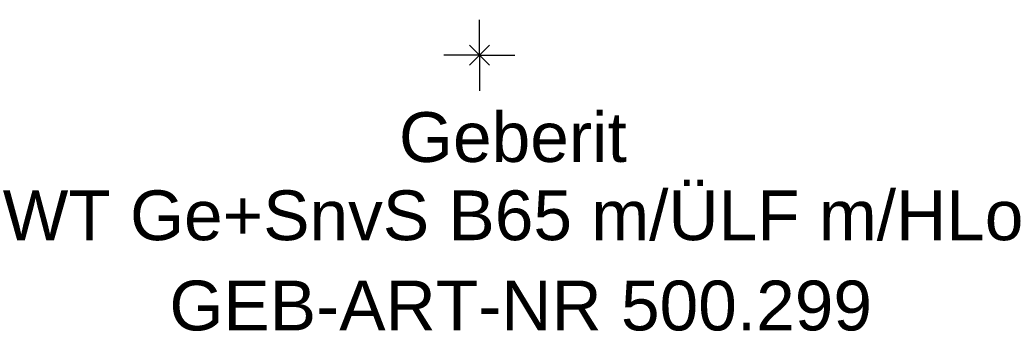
# Model space of a CAD drawing. Header units: millimetres. Extents: x -325 to 325, y -19 to 850.
# Tile 1 of 2: x -32 to 37, y -19 to 2. Entities that reach past the tile are written whole.
import ezdxf
from ezdxf.enums import TextEntityAlignment as Align

# ---------------------------------------------------------------- set-up
doc = ezdxf.new("R2010")
doc.units = ezdxf.units.MM
doc.layers.get('0').update_dxf_attribs({"linetype": 'CONTINUOUS'})
for name, color, linetype, lineweight in [('Arbeitspunkt(DIN)', 7, 'CONTINUOUS', 25), ('GEB-ART-NR', 1, 'CONTINUOUS', 18), ('GEB-BEZUG', 2, 'CONTINUOUS', 25), ('GEB-TEXT', 5, 'CONTINUOUS', 18)]:
    doc.layers.add(name, color=color, linetype=linetype, lineweight=lineweight)
doc.styles.get("Standard").update_dxf_attribs({"font": 'arial.ttf'})

# ---------------------------------------------------------------- blocks, each defined once
blk = doc.blocks.new('Einfügepunkt')
at = {"layer": 'GEB-BEZUG'}
for p, q in [((-0.707, -0.707), (0.707, 0.707)), ((-0.707, 0.707), (0.707, -0.707))]:
    blk.add_line(p, q, dxfattribs=at)

msp = doc.modelspace()

# ---------------------------------------------------------------- linework, layer by layer
at = {"layer": 'Arbeitspunkt(DIN)', "ltscale": 25}
for q in [(0, 2.5), (-2.5, 0), (0, -2.5), (2.5, 0)]:
    msp.add_line((0, 0), q, dxfattribs=at)

# ---------------------------------------------------------------- block references
at = {"ltscale": 25}
msp.add_blockref('Einfügepunkt', (0, 0), dxfattribs=at)

# ---------------------------------------------------------------- texts
at = {"layer": 'GEB-ART-NR'}
msp.add_text('GEB-ART-NR 500.299', height=3.5, dxfattribs=at).set_placement((2.907, -19.343), align=Align.CENTER)
at = {"layer": 'GEB-TEXT'}
for s, p in [('Geberit', (2.354, -7.5)), ('WT Ge+SnvS B65 m/ÜLF m/HLo', (2.354, -13))]:
    msp.add_text(s, height=3.5, dxfattribs=at).set_placement(p, align=Align.CENTER)

doc.saveas('drawing.dxf')
